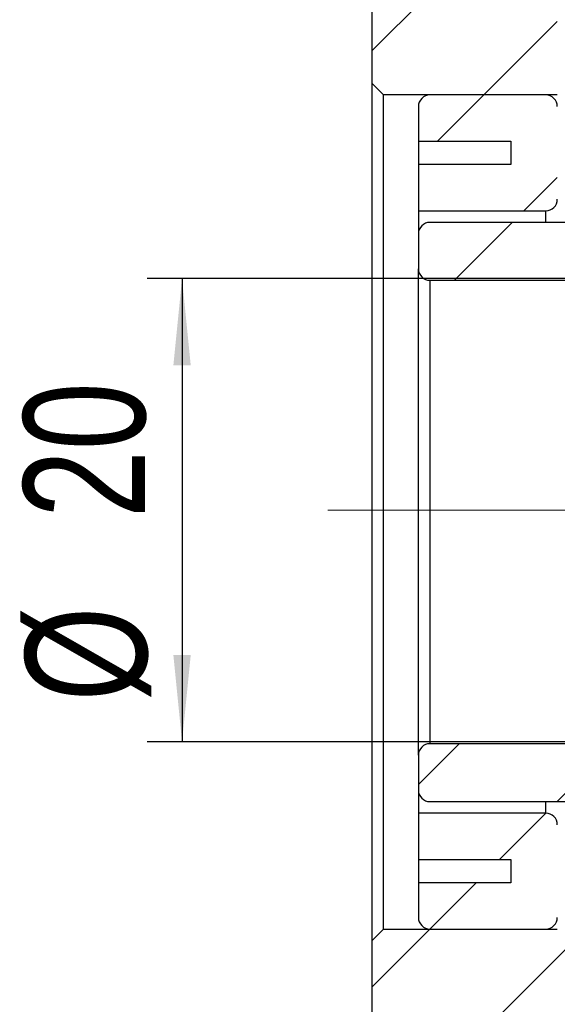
# Model space of a CAD drawing. Header units: millimetres. Extents: x 7 to 295, y 72 to 193.
# Tile 7 of 8: x 230 to 246, y 100 to 129. Entities that reach past the tile are written whole.
import ezdxf

# ---------------------------------------------------------------- set-up
doc = ezdxf.new("R2010")
doc.units = ezdxf.units.MM
doc.linetypes.add('CENTERX2', pattern=[20.319999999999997, 12.7, -2.54, 2.54, -2.54])
doc.layers.add('FORMAT', color=7, linetype='Continuous')
doc.styles.add('SLDTEXTSTYLE0', font='TXT', dxfattribs={"width": 0.75})
doc.dimstyles.new('SLDDIMSTYLE0', dxfattribs={"dimtxt": 3.5, "dimasz": 2.5, "dimexe": 0, "dimexo": 0.0625, "dimgap": 0.875, "dimtad": 1, "dimlfac": 1.5, "dimrnd": 1e-09, "dimzin": 12, "dimdsep": 46, "dimtxsty": 'SLDTEXTSTYLE0', "dimsah": 1, "dimcen": 0.09, "dimadec": 0, "dimazin": 3, "dimtfac": 1, "dimtofl": 0, "dimtmove": 0, "dimatfit": 3, "dimfxl": 1, "dimfrac": 2, "dimtolj": 1, "dimtzin": 12, "dimarcsym": 0})
doc.dimstyles.new('SLDDIMSTYLE3', dxfattribs={"dimtxt": 3.5, "dimasz": 2.5, "dimexe": 0, "dimexo": 0.0625, "dimgap": 0.875, "dimtad": 1, "dimlfac": 1.5, "dimrnd": 1e-09, "dimzin": 12, "dimdsep": 46, "dimtxsty": 'SLDTEXTSTYLE0', "dimsah": 1, "dimcen": 0.09, "dimadec": 0, "dimazin": 3, "dimtfac": 1, "dimtmove": 0, "dimatfit": 0, "dimfxl": 1, "dimfrac": 2, "dimtolj": 1, "dimtzin": 12, "dimarcsym": 0})
pattern_1 = [(45, (0, 0), (-2.245064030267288, 2.245064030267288), [])]

# ---------------------------------------------------------------- blocks, each defined once
blk = doc.blocks.new('_D_19')
at = {"layer": 'FORMAT', "color": 7}
for p, q in [((246.8400332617, 100.0294654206), (246.8400332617, 89.3583270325)), ((240.173366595, 96.6961320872), (240.173366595, 89.3583270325)), ((240.173366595, 90.3583270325), (234.673366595, 90.3583270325)), ((240.173366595, 90.3583270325), (246.8400332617, 90.3583270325)), ((246.8400332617, 90.3583270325), (252.3400332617, 90.3583270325))]:
    blk.add_line(p, q, dxfattribs=at)
for points in [[(240.173366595, 90.3583270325), (237.673366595, 90.6083270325), (237.673366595, 90.1083270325)], [(246.8400332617, 90.3583270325), (249.3400332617, 90.1083270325), (249.3400332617, 90.6083270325)]]:
    blk.add_solid(points, dxfattribs=at)
at = {"layer": 'FORMAT', "color": 7, "insert": (241.0627662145, 94.870063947), "char_height": 3.5, "attachment_point": 1, "style": 'SLDTEXTSTYLE0'}
blk.add_mtext('10', dxfattribs=at)
blk = doc.blocks.new('_D_20')
at = {"layer": 'FORMAT', "color": 7}
for p, q in [((246.173366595, 121.3627987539), (233.7046179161, 121.3627987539)), ((234.7046179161, 121.3627987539), (234.7046179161, 108.0294654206)), ((246.173366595, 108.0294654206), (233.7046179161, 108.0294654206))]:
    blk.add_line(p, q, dxfattribs=at)
for points in [[(234.7046179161, 121.3627987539), (234.4546179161, 118.8627987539), (234.9546179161, 118.8627987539)], [(234.7046179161, 108.0294654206), (234.9546179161, 110.5294654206), (234.4546179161, 110.5294654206)]]:
    blk.add_solid(points, dxfattribs=at)
at = {"layer": 'FORMAT', "color": 7, "char_height": 3.5, "attachment_point": 1, "rotation": 90.00000000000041, "style": 'SLDTEXTSTYLE0'}
for s, insert in [('20', (230.1394086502, 114.4714923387)), ('%%c', (230.1928808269, 109.1930549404))]:
    blk.add_mtext(s, dxfattribs=dict(at, insert=insert))

msp = doc.modelspace()

# ---------------------------------------------------------------- hatches: boundary and pattern name
at = {"layer": 'FORMAT', "linetype": 'Continuous', "lineweight": 18}
h = msp.add_hatch(dxfattribs=at)
h.set_pattern_fill('ANSI31', color=256, style=0)
h.set_pattern_definition(pattern_1)
h.paths.add_polyline_path([(240.5066999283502, 126.6445307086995), (245.5066999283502, 126.6445307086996), (245.5066999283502, 126.3111973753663), (246.1733665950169, 126.3111973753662), (246.8400332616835, 126.977864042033), (246.8400332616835, 128.3111973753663), (246.5066999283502, 128.6445307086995), (245.5066999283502, 128.6445307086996), (245.5066999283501, 131.6445307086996), (245.1733665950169, 131.977864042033), (240.5066999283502, 131.977864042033), (240.1733665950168, 131.6445307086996), (240.1733665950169, 126.977864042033)], flags=0)
h = msp.add_hatch(dxfattribs=at)
h.set_pattern_fill('ANSI31', color=256, style=0)
h.set_pattern_definition(pattern_1)
edge = h.paths.add_edge_path(flags=0)
edge.add_line((241.5066999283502, 125.3111973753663), (244.1733665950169, 125.3111973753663))
edge.add_line((244.1733665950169, 125.3111973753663), (244.1733665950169, 124.6445307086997))
edge.add_line((244.1733665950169, 124.6445307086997), (241.5066999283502, 124.6445307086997))
edge.add_line((241.5066999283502, 124.6445307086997), (241.5066999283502, 123.3111973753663))
edge.add_line((241.5066999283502, 123.3111973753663), (245.1733665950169, 123.3111973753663))
edge.add_arc((245.1733665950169, 123.6445307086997), 0.3333333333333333, 270.0000000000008, 360.0000000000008)
edge.add_line((245.5066999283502, 123.6445307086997), (245.5066999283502, 126.3111973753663))
edge.add_arc((245.1733665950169, 126.3111973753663), 0.3333333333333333, 0, 90)
edge.add_line((245.1733665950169, 126.6445307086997), (241.8400332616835, 126.6445307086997))
edge.add_arc((241.8400332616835, 126.3111973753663), 0.3333333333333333, 90, 180)
edge.add_line((241.5066999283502, 126.3111973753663), (241.5066999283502, 125.3111973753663))
h = msp.add_hatch(dxfattribs=at)
h.set_pattern_fill('ANSI31', color=256, style=0)
h.set_pattern_definition(pattern_1)
edge = h.paths.add_edge_path(flags=0)
edge.add_line((246.5066999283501, 121.3111973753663), (246.8400332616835, 121.6445307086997))
edge.add_line((246.8400332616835, 121.6445307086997), (246.8400332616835, 122.6445307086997))
edge.add_line((246.8400332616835, 122.6445307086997), (246.5066999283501, 122.9778640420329))
edge.add_line((246.5066999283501, 122.9778640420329), (241.8400332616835, 122.977864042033))
edge.add_arc((241.8400332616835, 122.6445307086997), 0.3333333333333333, 90, 180.0000000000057)
edge.add_line((241.5066999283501, 122.6445307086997), (241.5066999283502, 121.6445307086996))
edge.add_arc((241.8400332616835, 121.6445307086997), 0.3333333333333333, 180.0000000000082, 270.0000000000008)
edge.add_line((241.8400332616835, 121.3111973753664), (246.5066999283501, 121.3111973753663))
h = msp.add_hatch(dxfattribs=at)
h.set_pattern_fill('ANSI31', color=256, style=0)
h.set_pattern_definition(pattern_1)
edge = h.paths.add_edge_path(flags=0)
edge.add_line((246.8400332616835, 107.6445307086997), (246.5066999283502, 107.9778640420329))
edge.add_line((246.5066999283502, 107.9778640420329), (241.8400332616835, 107.977864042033))
edge.add_arc((241.8400332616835, 107.6445307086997), 0.3333333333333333, 90, 180.0000000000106)
edge.add_line((241.5066999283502, 107.6445307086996), (241.5066999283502, 106.6445307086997))
edge.add_arc((241.8400332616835, 106.6445307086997), 0.3333333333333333, 180.0000000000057, 270.0000000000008)
edge.add_line((241.8400332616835, 106.3111973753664), (246.5066999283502, 106.3111973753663))
edge.add_line((246.5066999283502, 106.3111973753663), (246.8400332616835, 106.6445307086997))
edge.add_line((246.8400332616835, 106.6445307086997), (246.8400332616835, 107.6445307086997))
h = msp.add_hatch(dxfattribs=at)
h.set_pattern_fill('ANSI31', color=256, style=0)
h.set_pattern_definition(pattern_1)
edge = h.paths.add_edge_path(flags=0)
edge.add_line((241.5066999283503, 104.6445307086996), (244.1733665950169, 104.6445307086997))
edge.add_line((244.1733665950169, 104.6445307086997), (244.1733665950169, 103.977864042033))
edge.add_line((244.1733665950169, 103.977864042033), (241.5066999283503, 103.977864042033))
edge.add_line((241.5066999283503, 103.977864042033), (241.5066999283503, 102.977864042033))
edge.add_arc((241.8400332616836, 102.977864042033), 0.3333333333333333, 180, 270.0000000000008)
edge.add_line((241.8400332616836, 102.6445307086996), (245.1733665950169, 102.6445307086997))
edge.add_arc((245.1733665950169, 102.977864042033), 0.3333333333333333, 270.0000000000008, 360.0000000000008)
edge.add_line((245.5066999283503, 102.977864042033), (245.5066999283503, 105.6445307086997))
edge.add_arc((245.1733665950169, 105.6445307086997), 0.3333333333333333, 0, 90)
edge.add_line((245.1733665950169, 105.977864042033), (241.5066999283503, 105.977864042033))
edge.add_line((241.5066999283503, 105.977864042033), (241.5066999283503, 104.6445307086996))
h = msp.add_hatch(dxfattribs=at)
h.set_pattern_fill('ANSI31', color=256, style=0)
h.set_pattern_definition(pattern_1)
h.paths.add_polyline_path([(245.5066999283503, 102.6445307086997), (240.5066999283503, 102.6445307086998), (240.1733665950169, 102.3111973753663), (240.173366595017, 97.64453070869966), (240.5066999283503, 97.31119737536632), (245.1733665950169, 97.31119737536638), (245.5066999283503, 97.64453070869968), (245.5066999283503, 100.6445307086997), (246.5066999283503, 100.6445307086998), (246.8400332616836, 100.9778640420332), (246.8400332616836, 102.3111973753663), (246.1733665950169, 102.9778640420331), (245.5066999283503, 102.977864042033)], flags=0)

# ---------------------------------------------------------------- linework, layer by layer
at = {"color": 7, "linetype": 'Continuous', "lineweight": 25}
for p, q in [((240.173366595, 126.977864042), (240.173366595, 131.6445307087)), ((240.5066999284, 126.6445307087), (240.173366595, 126.977864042)), ((240.173366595, 102.3111973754), (240.173366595, 126.977864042)), ((245.5066999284, 126.6445307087), (240.5066999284, 126.6445307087)), ((240.5066999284, 102.6445307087), (240.5066999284, 126.6445307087)), ((245.173366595, 126.6445307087), (241.8400332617, 126.6445307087)), ((241.5066999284, 126.3111973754), (241.5066999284, 125.3111973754)), ((241.5066999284, 125.3111973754), (244.173366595, 125.3111973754)), ((241.5066999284, 125.3111973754), (241.5066999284, 124.6445307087)), ((244.173366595, 125.3111973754), (244.173366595, 124.6445307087)), ((241.5066999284, 124.6445307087), (241.5066999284, 123.3111973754)), ((244.173366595, 124.6445307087), (241.5066999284, 124.6445307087)), ((241.5066999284, 123.3111973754), (245.173366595, 123.3111973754)), ((241.5066999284, 123.3111973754), (241.5066999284, 122.6445307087)), ((246.5066999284, 122.977864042), (241.8400332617, 122.977864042)), ((241.5066999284, 122.6445307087), (241.5066999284, 121.6445307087)), ((241.5066999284, 107.6445307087), (241.5066999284, 121.6445307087)), ((241.8400332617, 121.3111973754), (241.8400332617, 107.977864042)), ((241.8400332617, 121.3111973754), (246.5066999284, 121.3111973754)), ((246.5066999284, 107.977864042), (241.8400332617, 107.977864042)), ((241.5066999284, 107.6445307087), (241.5066999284, 106.6445307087)), ((241.5066999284, 106.6445307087), (241.5066999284, 105.977864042)), ((241.8400332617, 106.3111973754), (246.5066999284, 106.3111973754)), ((241.5066999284, 105.977864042), (241.5066999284, 104.6445307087)), ((245.173366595, 105.977864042), (241.5066999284, 105.977864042)), ((241.5066999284, 104.6445307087), (244.173366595, 104.6445307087)), ((241.5066999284, 104.6445307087), (241.5066999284, 103.977864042)), ((244.173366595, 104.6445307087), (244.173366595, 103.977864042)), ((241.5066999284, 103.977864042), (241.5066999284, 102.977864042)), ((244.173366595, 103.977864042), (241.5066999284, 103.977864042)), ((240.173366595, 102.3111973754), (240.5066999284, 102.6445307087)), ((240.5066999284, 102.6445307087), (245.5066999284, 102.6445307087)), ((241.8400332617, 102.6445307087), (245.173366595, 102.6445307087)), ((240.173366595, 97.6445307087), (240.173366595, 102.3111973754))]:
    msp.add_line(p, q, dxfattribs=at)
at = {"color": 8, "linetype": 'Continuous', "lineweight": 25}
for p, q in [((245.173366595, 122.977864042), (245.173366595, 123.3111973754)), ((245.173366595, 105.977864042), (245.173366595, 106.3111973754))]:
    msp.add_line(p, q, dxfattribs=at)
at = {"color": 7, "linetype": 'Continuous', "lineweight": 25}
for centre, radius, start, end in [((241.8400332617, 126.3111973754), 0.3333333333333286, 90, 180), ((245.173366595, 126.3111973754), 0.3333333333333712, 0, 90), ((245.173366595, 123.6445307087), 0.3333333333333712, 270, 0), ((241.8400332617, 122.6445307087), 0.3333333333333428, 90, 180), ((241.8400332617, 121.6445307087), 0.3333333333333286, 180, 270), ((241.8400332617, 107.6445307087), 0.3333333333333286, 90, 180), ((241.8400332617, 106.6445307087), 0.3333333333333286, 180, 270), ((245.173366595, 105.6445307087), 0.3333333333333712, 0, 90), ((241.8400332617, 102.977864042), 0.3333333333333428, 180, 270), ((245.173366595, 102.977864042), 0.3333333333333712, 270, 0)]:
    msp.add_arc(centre, radius, start, end, dxfattribs=at)
at = {"layer": 'FORMAT', "color": 7, "linetype": 'CENTERX2', "lineweight": 18}
for p, q in [((276.9455873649, 114.6961320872), (238.8965090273, 114.6961320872)), ((246.5066999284, 114.6961320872), (239.8400332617, 114.6961320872))]:
    msp.add_line(p, q, dxfattribs=at)

# ---------------------------------------------------------------- dimensions: what is measured, and where the dimension line sits
at = {"layer": 'FORMAT', "color": 7}
dim = msp.add_linear_dim(base=(234.7046179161, 108.0294654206), p1=(247.173366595, 121.3627987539), p2=(247.173366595, 108.0294654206), angle=90, text='%%c<>', dimstyle='SLDDIMSTYLE0', dxfattribs=at)
dim.commit()
dim.dimension.update_dxf_attribs({"geometry": '_D_20', "text_midpoint": (234.7046179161, 114.4183850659), "dimtype": 160})
dim = msp.add_linear_dim(base=(246.8400332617, 90.3583270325), p1=(240.173366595, 97.6961320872), p2=(246.8400332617, 101.0294654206), dimstyle='SLDDIMSTYLE3', dxfattribs=at)
dim.commit()
dim.dimension.update_dxf_attribs({"geometry": '_D_19', "text_midpoint": (243.648877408, 90.3583270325), "dimtype": 160})

doc.saveas('drawing.dxf')
